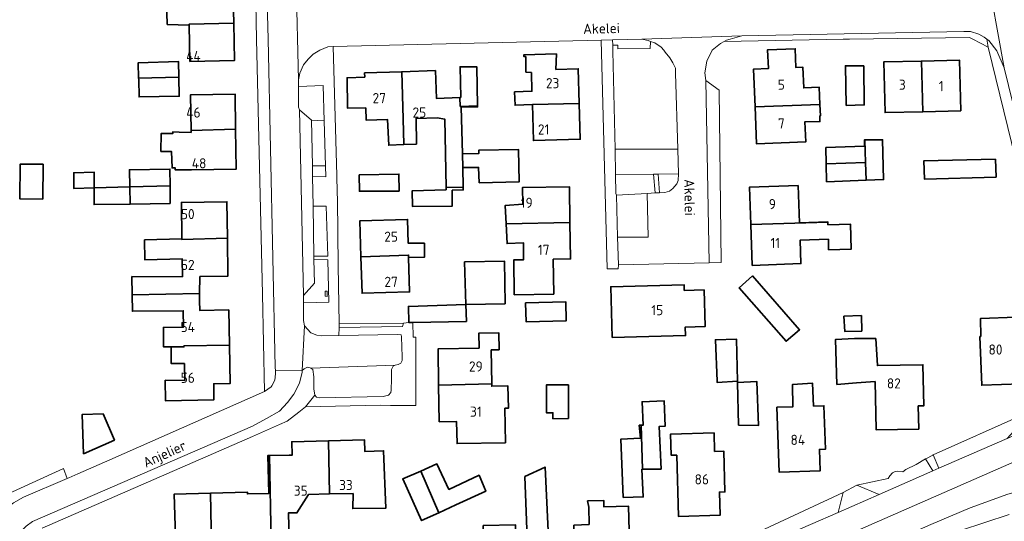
# Model space of a CAD drawing. Header units: metres. Extents: x 245598 to 248629, y 478632 to 481821.
# Tile 73 of 122: x 247222 to 247397, y 479915 to 480003. Entities that reach past the tile are written whole.
import ezdxf
from ezdxf.enums import TextEntityAlignment as Align

# ---------------------------------------------------------------- set-up
doc = ezdxf.new("R2010")
doc.units = ezdxf.units.M
for name, color, linetype, lineweight in [('B-XX-GR-GROENVOORZIENING-GV', 80, 'Continuous', 18), ('B-XX-IE-TERREINAFSCHEIDING_KUNSTMATIG_HEKWERK-G', 20, 'IE-TERREINAFSCHEIDING-KUNSTMATIG', 18), ('B-XX-OG-BEBOUWING-GV', 7, 'Continuous', 35), ('B-XX-OG-BEBOUWING-T18', 10, 'Continuous', 18), ('B-XX-OG-BEBOUWING_LAGE TRAFO-GV', 7, 'Continuous', 18), ('B-XX-OG-BEBOUWING_LOODS-GV', 7, 'Continuous', 35), ('B-XX-OG-TERREIN_ERF-GV', 7, 'Continuous', 18), ('B-XX-OG-TOPOGRAFIE-T18', 10, 'Continuous', 18), ('B-XX-VH-VERHARDING_GESLOTEN-GV', 252, 'Continuous', 18), ('B-XX-VH-VERHARDING_OPEN-GV', 252, 'Continuous', 18)]:
    doc.layers.add(name, color=color, linetype=linetype, lineweight=lineweight)
doc.styles.add('NLCS-ISO-M-T18', font='NLCS-ISO.ttf', dxfattribs={"height": 1.8})
doc.linetypes.add('IE-TERREINAFSCHEIDING-KUNSTMATIG', pattern='A,4,[82,NLCS.SHX,S=0.75,R=90,X=0,Y=0],4,-2', length=10)

msp = doc.modelspace()

# ---------------------------------------------------------------- linework, layer by layer
at = {"layer": 'B-XX-GR-GROENVOORZIENING-GV'}
for points in [[(247327.248, 479997.879), (247327.667, 479980.478), (247338.767, 479980.511), (247338.367, 479993.978), (247338.356, 479994.878), (247337.856, 479995.778), (247337.367, 479996.678), (247336.533, 479997.722), (247336.263, 479998.033), (247335.8, 479998.567), (247334.678, 479999.322), (247333.903, 479999.587), (247333.886, 479998.336), (247328.154, 479998.265), (247328.151, 479998.943), (247327.222, 479998.938)], [(247271.778, 479987.467), (247273.911, 479985.656), (247276.156, 479985.533), (247275.989, 479991.778), (247271.611, 479991.589), (247271.622, 479987.967)], [(247273.911, 479985.656), (247274.053, 479977.573), (247276.37, 479977.573), (247276.156, 479985.533)], [(247276.37, 479977.573), (247274.053, 479977.573), (247274.086, 479975.678), (247276.422, 479975.622)], [(247327.811, 479972.622), (247327.889, 479972.378), (247333.322, 479972.666), (247334.757, 479972.742), (247334.478, 479976.089), (247327.7, 479976)], [(247338.889, 479976.133), (247335.277, 479976.097), (247335.49, 479972.781), (247336.478, 479972.833), (247337.278, 479973.078), (247337.856, 479973.522), (247338.556, 479974.378), (247338.822, 479974.967)], [(247274.178, 479970.422), (247274.322, 479961.522), (247276.789, 479961.522), (247276.522, 479970.378)], [(247274.333, 479960.956), (247274.411, 479956.756), (247272.478, 479954.567), (247272.499, 479953.267), (247276.956, 479953.378), (247276.778, 479960.878)], [(247276.667, 479954.422), (247276.322, 479954.433), (247276.333, 479955.322), (247276.689, 479955.367)], [(247278.778, 479949.594), (247278.789, 479948.911), (247290, 479949.078), (247290.178, 479949.667)], [(247226.733, 479849.622), (247227.722, 479846.978), (247229.022, 479845.878), (247229.278, 479845.389), (247278.467, 479867.156), (247323.178, 479887.011), (247369.456, 479907.733), (247383.522, 479914.022), (247390.522, 479916.956), (247397.178, 479919.378), (247401.411, 479920.567), (247409.756, 479922.311), (247411.856, 479922.856), (247413.578, 479923.6), (247415.4, 479925.022), (247416.922, 479926.967), (247417.822, 479929.189), (247418.411, 479931.767), (247418.1, 479933.756), (247416.711, 479933.189), (247416.467, 479933.089), (247339.6, 479899.356), (247292.111, 479878.556), (247249.511, 479859.689)], [(247397.067, 479929.267), (247398.256, 479930.533), (247399.533, 479932.756), (247399.833, 479933.422), (247383.953, 479926.33), (247384.978, 479923.967)], [(247370.433, 479920.978), (247374.378, 479919.311), (247383.903, 479923.495), (247382.614, 479925.607), (247380.967, 479924.611), (247379.111, 479923.767), (247378.578, 479923.333), (247377.7, 479923.422), (247377.222, 479923.411), (247376.733, 479923.156), (247376.311, 479922.633), (247375.978, 479922.167)], [(247221.126, 479917.829), (247222.922, 479918.822), (247230.659, 479922.138), (247229.978, 479923.911), (247214.725, 479916.965), (247214.762, 479916.272), (247216.48, 479915.86), (247216.564, 479915.853), (247218.76, 479915.66), (247219.39, 479916.47)], [(247354.1, 479913.189), (247355.167, 479912.4), (247357.333, 479911.856), (247367.122, 479916.133), (247368.011, 479919.667)]]:
    msp.add_lwpolyline(points, close=True, dxfattribs=at)
at = {"layer": 'B-XX-IE-TERREINAFSCHEIDING_KUNSTMATIG_HEKWERK-G'}
for points in [[(247290.178, 479949.667), (247278.778, 479949.594)], [(247229.978, 479923.911), (247214.725, 479916.965), (247214.762, 479916.272)]]:
    msp.add_lwpolyline(points, dxfattribs=at)
at = {"layer": 'B-XX-OG-BEBOUWING-GV'}
for points in [[(247252.242, 480002.501), (247252.24, 480002.633), (247260.139, 480002.854), (247260.007, 480009.346), (247252.106, 480009.184), (247252.11, 480008.978), (247248.822, 480009), (247248.811, 480008.756), (247248.178, 480008.767), (247248.356, 480002.611)], [(247260.139, 480002.854), (247252.24, 480002.633), (247252.242, 480002.501), (247252.374, 479996.059), (247260.273, 479996.219)], [(247363.92, 479988.422), (247363.808, 479991.467), (247361.04, 479991.363), (247360.905, 479995.021), (247359.676, 479994.975), (247359.553, 479998.313), (247354.657, 479998.131), (247354.781, 479994.793), (247352.183, 479994.697), (247352.431, 479987.983)], [(247312.837, 479994.102), (247312.933, 479990.759), (247309.862, 479990.642), (247309.952, 479988.299), (247313.001, 479988.415), (247321.302, 479988.625), (247321.125, 479994.751), (247317.17, 479994.637), (247317.267, 479997.378), (247311.522, 479997.222), (247311.522, 479996.9), (247311.822, 479996.9), (247311.856, 479994.167)], [(247382.106, 479987.144), (247388.837, 479987.306), (247388.621, 479996.28), (247381.883, 479996.118)], [(247243.303, 479993.086), (247250.423, 479993.274), (247250.367, 479996.011), (247243.222, 479995.811)], [(247296.142, 479986.075), (247297.522, 479985.8), (247297.716, 479973.715), (247300.755, 479973.792), (247300.667, 479977.278), (247300.611, 479979.7), (247300.411, 479987.978), (247303.311, 479988), (247303.308, 479988.171), (247300.232, 479988.093), (247300.191, 479989.662), (247296.022, 479989.492), (247295.849, 479994.445), (247289.891, 479994.236), (247290.116, 479985.864), (247290.239, 479981.314), (247292.489, 479981.411), (247292.415, 479985.944)], [(247303.308, 479988.171), (247303.189, 479995.067), (247300.222, 479995.1), (247300.322, 479989.667), (247300.191, 479989.662), (247300.232, 479988.093)], [(247371.7, 479995.289), (247368.422, 479995.278), (247368.567, 479988.256), (247371.767, 479988.356)], [(247381.883, 479996.118), (247375.221, 479995.958), (247375.438, 479986.983), (247382.106, 479987.144)], [(247250.423, 479993.274), (247243.303, 479993.086), (247243.309, 479992.871), (247243.389, 479989.778), (247250.489, 479989.889)], [(247290.116, 479985.864), (247289.891, 479994.236), (247283.301, 479994.004), (247283.327, 479993.275), (247280.2, 479993.156), (247280.256, 479987.789), (247283.518, 479987.825), (247283.595, 479985.635), (247287.337, 479985.766), (247287.578, 479981.2), (247290.239, 479981.314)], [(247260.479, 479984.024), (247260.388, 479990.273), (247252.487, 479990.157), (247252.58, 479983.792)], [(247321.302, 479988.625), (247313.001, 479988.415), (247313.185, 479982.038), (247321.485, 479982.277)], [(247352.431, 479987.983), (247352.673, 479981.458), (247361.394, 479981.781), (247361.261, 479985.379), (247363.922, 479985.407), (247363.885, 479986.396), (247363.995, 479986.4), (247363.92, 479988.422)], [(247252.681, 479976.861), (247260.581, 479976.977), (247260.479, 479984.024), (247252.58, 479983.792), (247252.585, 479983.47), (247250.456, 479983.533), (247249.364, 479983.586), (247249.373, 479983.292), (247247.277, 479983.265), (247247.249, 479980.119), (247249.124, 479980.083), (247249.211, 479977.186), (247249.769, 479977.197), (247249.769, 479976.835)], [(247300.667, 479977.278), (247303.489, 479977.267), (247303.611, 479974.556), (247310.656, 479974.689), (247310.522, 479980.467), (247303.511, 479980.322), (247303.5, 479979.733), (247300.611, 479979.7)], [(247371.843, 479982.134), (247371.8, 479982.133), (247371.778, 479981.033), (247364.989, 479980.778), (247365.043, 479977.93), (247371.999, 479978.158)], [(247372.095, 479974.999), (247375.189, 479975.122), (247375, 479982.189), (247371.843, 479982.134), (247371.999, 479978.158)], [(247395.102, 479975.535), (247394.978, 479978.733), (247382.281, 479978.413), (247382.405, 479975.215)], [(247241.733, 479973.856), (247241.734, 479973.811), (247248.855, 479974.016), (247248.833, 479976.99), (247241.678, 479976.856)], [(247365.043, 479977.93), (247365.1, 479974.722), (247372.095, 479974.999), (247371.999, 479978.158)], [(247235.411, 479973.667), (247235.456, 479976.422), (247231.8, 479976.322), (247231.833, 479973.511)], [(247282.322, 479975.956), (247282.378, 479973.056), (247289.411, 479973.078), (247289.367, 479976.089)], [(247241.733, 479973.856), (247235.411, 479973.667), (247235.422, 479970.678), (247241.811, 479970.789), (247241.734, 479973.811)], [(247248.855, 479974.016), (247241.734, 479973.811), (247241.811, 479970.789), (247248.878, 479970.889)], [(247300.755, 479973.792), (247297.716, 479973.715), (247297.722, 479973.322), (247291.711, 479973.111), (247291.811, 479970.322), (247298.811, 479970.411), (247298.822, 479973.222), (247300.767, 479973.3)], [(247319.656, 479967.529), (247319.551, 479973.833), (247311.25, 479973.694), (247311.3, 479970.734), (247308.211, 479970.533), (247308.361, 479967.299)], [(247351.67, 479967.158), (247365.303, 479967.59), (247365.301, 479967.647), (247360.293, 479967.467), (247360.056, 479974.06), (247351.433, 479973.749)], [(247250.962, 479964.595), (247250.964, 479964.481), (247259.012, 479964.749), (247258.918, 479971.181), (247250.868, 479971.063)], [(247291.088, 479961.73), (247291.1, 479961.315), (247293.932, 479961.385), (247293.905, 479963.836), (247291.029, 479963.83), (247290.909, 479968.056), (247282.485, 479967.818), (247282.665, 479961.436)], [(247308.361, 479967.299), (247308.524, 479963.777), (247311.414, 479963.911), (247311.464, 479960.916), (247309.705, 479960.887), (247309.808, 479954.698), (247316.797, 479954.814), (247316.694, 479961.003), (247319.764, 479961.054), (247319.656, 479967.529)], [(247365.303, 479967.59), (247351.67, 479967.158), (247351.93, 479959.922), (247360.554, 479960.232), (247360.405, 479964.359), (247365.412, 479964.539), (247365.457, 479962.692), (247369.463, 479962.79), (247369.355, 479967.201), (247365.32, 479967.102)], [(247242.152, 479954.708), (247254.103, 479954.95), (247254.136, 479957.936), (247259.111, 479958.009), (247259.012, 479964.749), (247250.964, 479964.481), (247250.962, 479964.595), (247244.356, 479964.422), (247244.411, 479960.878), (247251.014, 479961.062), (247251.06, 479957.891), (247242.1, 479957.922)], [(247291.1, 479961.315), (247291.088, 479961.73), (247282.665, 479961.436), (247282.848, 479954.972), (247291.273, 479955.21)], [(247291.122, 479949.767), (247291.867, 479949.782), (247301.322, 479949.978), (247301.256, 479952.989), (247308.167, 479953.122), (247308.078, 479960.656), (247301.022, 479960.533), (247301.011, 479960.533), (247301.256, 479953), (247291.067, 479952.633)], [(247351.967, 479958.056), (247349.589, 479955.911), (247357.911, 479946.478), (247360.322, 479948.522)], [(247327.124, 479947.119), (247340.122, 479947.485), (247340.081, 479948.971), (247343.58, 479949.07), (247343.397, 479955.577), (247339.89, 479955.478), (247339.861, 479956.482), (247326.87, 479956.117)], [(247251.331, 479945.48), (247251.328, 479945.63), (247259.378, 479945.8), (247259.251, 479952.033), (247254.135, 479951.929), (247254.089, 479953.633), (247254.103, 479954.95), (247242.152, 479954.708), (247242.2, 479951.778), (247251.201, 479951.869), (247251.26, 479948.982), (247247.7, 479948.922), (247247.722, 479945.456), (247249.065, 479945.465)], [(247311.811, 479953.3), (247311.933, 479949.9), (247318.967, 479950.078), (247318.922, 479953.478)], [(247371.267, 479951.033), (247368.167, 479950.9), (247368.3, 479948.2), (247371.322, 479948.278)], [(247392.402, 479947.295), (247392.252, 479947.289), (247392.57, 479938.671), (247399.517, 479938.926), (247399.2, 479947.545), (247399.143, 479949.252), (247398.733, 479949.233), (247398.675, 479950.723), (247392.349, 479950.515)], [(247303.59, 479945.24), (247296.306, 479945.12), (247296.412, 479938.697), (247305.811, 479938.914), (247305.712, 479944.943), (247307.114, 479944.967), (247307.065, 479947.987), (247303.547, 479947.929)], [(247259.378, 479945.8), (247251.328, 479945.63), (247251.331, 479945.48), (247249.065, 479945.465), (247249.08, 479942.524), (247251.392, 479942.5), (247251.453, 479939.518), (247248.022, 479939.567), (247248.033, 479935.922), (247256.622, 479936.1), (247256.599, 479938.925), (247259.516, 479938.984)], [(247345.711, 479939.411), (247345.722, 479939.178), (247349.333, 479939.378), (247349.156, 479946.822), (247345.422, 479946.722)], [(247373.689, 479939.339), (247373.875, 479930.756), (247381.419, 479930.92), (247381.331, 479935.008), (247382.311, 479935.03), (247382.153, 479942.319), (247374.084, 479942.144), (247373.8, 479946.956), (247370.022, 479946.978), (247366.678, 479946.8), (247366.933, 479938.822), (247370.4, 479939.1)], [(247296.412, 479938.697), (247296.52, 479932.198), (247299.599, 479932.249), (247299.665, 479928.339), (247308.235, 479928.481), (247308.134, 479934.594), (247308.774, 479934.611), (247308.665, 479938.565), (247305.818, 479938.487), (247305.811, 479938.914)], [(247349.5, 479931.611), (247353.011, 479931.533), (247352.756, 479939.322), (247349.3, 479939.167)], [(247362.748, 479934.975), (247362.622, 479939.022), (247359.067, 479938.833), (247359.127, 479934.858), (247356.305, 479934.766), (247356.679, 479923.294), (247363.961, 479923.53), (247363.837, 479927.302), (247364.876, 479927.337), (247364.626, 479935.036)], [(247332.495, 479923.79), (247335.8, 479923.833), (247335.439, 479931.35), (247336.487, 479931.413), (247336.344, 479935.896), (247332.436, 479935.738), (247332.622, 479931.629), (247332.239, 479931.619)], [(247233.532, 479926.5), (247239.023, 479928.947), (247237.012, 479933.636), (247233.32, 479933.52)], [(247331.911, 479931.611), (247332.178, 479929.278), (247328.667, 479929.111), (247329.1, 479918.789), (247332.633, 479918.878), (247332.4, 479923.789), (247332.495, 479923.79), (247332.239, 479931.619)], [(247338.553, 479926.286), (247338.861, 479915.42), (247346.232, 479915.629), (247346.114, 479919.758), (247347.091, 479919.786), (247346.886, 479927.004), (247345.277, 479926.958), (247345.184, 479930.225), (247337.487, 479930.007), (247337.593, 479926.258)], [(247276.914, 479928.831), (247270.406, 479928.658), (247270.469, 479926.278), (247269.933, 479926.278), (247266.447, 479926.236), (247266.739, 479910.992), (247269.978, 479911.156), (247269.833, 479916.067), (247271.322, 479916.056), (247273.389, 479919.307), (247277.071, 479919.405)], [(247281.29, 479919.517), (247281.2, 479916.822), (247287.078, 479916.922), (247286.678, 479927.056), (247283.36, 479926.923), (247283.305, 479929.001), (247276.914, 479928.831), (247277.071, 479919.405)], [(247263.491, 479901.95), (247266.811, 479902.889), (247266.678, 479910.989), (247266.739, 479910.992), (247266.447, 479926.236), (247266.178, 479926.233), (247266.367, 479919.522), (247262.56, 479919.416), (247262.551, 479919.743), (247256.052, 479919.558), (247256.207, 479910.135), (247260.305, 479910.251), (247260.556, 479908.733), (247263.322, 479908.7), (247263.078, 479901.833)], [(247298.194, 479920.211), (247296.111, 479924.722), (247293.242, 479923.47), (247296.44, 479916.092), (247299.456, 479917.478), (247304.759, 479919.904), (247303.585, 479922.722)], [(247293.242, 479923.47), (247290.056, 479922.089), (247293.389, 479914.689), (247296.44, 479916.092)], [(247311.687, 479922.526), (247312.133, 479910.056), (247310.022, 479910.6), (247310.022, 479913.911), (247304.322, 479913.8), (247304.245, 479908.444), (247306.634, 479908.42), (247306.608, 479901.259), (247313.557, 479901.233), (247313.587, 479909.1), (247315.967, 479909.122), (247315.258, 479924.167)], [(247256.052, 479919.558), (247249.604, 479919.375), (247249.872, 479909.955), (247256.207, 479910.135)], [(247323.075, 479914.009), (247320.367, 479913.867), (247320.511, 479909.378), (247323.201, 479909.545), (247323.234, 479908.395), (247330.284, 479908.594), (247330.04, 479917.246), (247325.678, 479917.123), (247325.678, 479918.233), (247322.778, 479918.189), (247322.989, 479917.047)]]:
    msp.add_lwpolyline(points, close=True, dxfattribs=at)
at = {"layer": 'B-XX-OG-BEBOUWING_LAGE TRAFO-GV'}
msp.add_lwpolyline([(247276.667, 479954.422), (247276.689, 479955.367), (247276.333, 479955.322), (247276.322, 479954.433)], close=True, dxfattribs=at)
at = {"layer": 'B-XX-OG-BEBOUWING_LOODS-GV'}
for points in [[(247226.327, 479971.642), (247226.387, 479977.835), (247222.349, 479977.874), (247222.289, 479971.681)], [(247319.414, 479932.753), (247319.401, 479938.734), (247315.493, 479938.725), (247315.503, 479933.801), (247316.649, 479933.804), (247316.651, 479932.747)]]:
    msp.add_lwpolyline(points, close=True, dxfattribs=at)
at = {"layer": 'B-XX-OG-TERREIN_ERF-GV'}
for points in [[(247214.725, 479916.965), (247229.978, 479923.911), (247230.659, 479922.138), (247230.933, 479922.256), (247232.533, 479922.967), (247238.2, 479925.467), (247265.6, 479937.556), (247265.211, 479954.822), (247264.196, 480000), (247263.911, 480012.7), (247263.48, 480031.27), (247262.31, 480089.26), (247261.2, 480147.83)], [(247398.556, 479978.778), (247393.711, 479998.578), (247390.967, 480000), (247390.367, 480000.311), (247369.178, 480000.022), (247368.048, 480000), (247346.933, 479999.589), (247346.3, 479999.222), (247344.822, 479998.078), (247343.9, 479996.111), (247343.522, 479994.056), (247343.7, 479992.656), (247346.056, 479990.989), (247346.456, 479960.422), (247344.289, 479960.378), (247328.232, 479960.011), (247328.178, 479959.322), (247326.222, 479959.311), (247325.167, 479999.808), (247277.722, 479998.7), (247278.367, 479975.856), (247278.433, 479972.822), (247278.478, 479971.611), (247278.611, 479959.822), (247278.778, 479949.594), (247290.178, 479949.667), (247291.122, 479949.767), (247291.067, 479952.633), (247301.256, 479953), (247301.011, 479960.533), (247301.022, 479960.533), (247308.078, 479960.656), (247308.167, 479953.122), (247301.256, 479952.989), (247301.322, 479949.978), (247291.867, 479949.782), (247291.922, 479947.211), (247292.356, 479947.2), (247292.389, 479935.089), (247287.867, 479935.111), (247286.089, 479935.122), (247272.856, 479934.833), (247271.656, 479933.922), (247269.622, 479932.322), (247268.211, 479931.722), (247263.478, 479929.6), (247226.211, 479913.356)], [(247399.517, 479938.926), (247392.57, 479938.671), (247392.252, 479947.289), (247392.402, 479947.295), (247392.349, 479950.515), (247398.675, 479950.723)], [(247354.1, 479913.189), (247368.011, 479919.667), (247370.433, 479920.978), (247375.978, 479922.167), (247376.311, 479922.633), (247376.733, 479923.156), (247377.222, 479923.411), (247377.7, 479923.422), (247378.578, 479923.333), (247379.111, 479923.767), (247380.967, 479924.611), (247382.614, 479925.607), (247382.656, 479925.633), (247383.911, 479926.311), (247383.953, 479926.33), (247399.833, 479933.422)], [(247249.872, 479909.955), (247249.604, 479919.375), (247256.052, 479919.558), (247262.551, 479919.743), (247262.56, 479919.416), (247266.367, 479919.522), (247266.178, 479926.233), (247266.447, 479926.236), (247269.933, 479926.278), (247270.469, 479926.278), (247270.406, 479928.658), (247276.914, 479928.831), (247283.305, 479929.001), (247283.36, 479926.923), (247286.678, 479927.056), (247287.078, 479916.922), (247281.2, 479916.822), (247281.29, 479919.517), (247277.071, 479919.405), (247273.389, 479919.307), (247271.322, 479916.056), (247269.833, 479916.067), (247269.978, 479911.156)]]:
    msp.add_lwpolyline(points, dxfattribs=at)
for points in [[(247252.242, 480002.501), (247248.356, 480002.611), (247248.178, 480008.767), (247248.811, 480008.756), (247248.822, 480009), (247252.11, 480008.978), (247252.106, 480009.184), (247260.007, 480009.346), (247260.139, 480002.854), (247260.273, 479996.219), (247252.374, 479996.059)], [(247361.04, 479991.363), (247363.808, 479991.467), (247363.92, 479988.422), (247363.995, 479986.4), (247363.885, 479986.396), (247363.922, 479985.407), (247361.261, 479985.379), (247361.394, 479981.781), (247352.673, 479981.458), (247352.431, 479987.983), (247352.183, 479994.697), (247354.781, 479994.793), (247354.657, 479998.131), (247359.553, 479998.313), (247359.676, 479994.975), (247360.905, 479995.021)], [(247312.933, 479990.759), (247312.837, 479994.102), (247311.856, 479994.167), (247311.822, 479996.9), (247311.522, 479996.9), (247311.522, 479997.222), (247317.267, 479997.378), (247317.17, 479994.637), (247321.125, 479994.751), (247321.302, 479988.625), (247321.485, 479982.277), (247313.185, 479982.038), (247313.001, 479988.415), (247309.952, 479988.299), (247309.862, 479990.642)], [(247381.883, 479996.118), (247388.621, 479996.28), (247388.837, 479987.306), (247382.106, 479987.144), (247375.438, 479986.983), (247375.221, 479995.958)], [(247250.423, 479993.274), (247250.489, 479989.889), (247243.389, 479989.778), (247243.309, 479992.871), (247243.303, 479993.086), (247243.222, 479995.811), (247250.367, 479996.011)], [(247300.222, 479995.1), (247303.189, 479995.067), (247303.308, 479988.171), (247303.311, 479988), (247300.411, 479987.978), (247300.611, 479979.7), (247303.5, 479979.733), (247303.511, 479980.322), (247310.522, 479980.467), (247310.656, 479974.689), (247303.611, 479974.556), (247303.489, 479977.267), (247300.667, 479977.278), (247300.755, 479973.792), (247300.767, 479973.3), (247298.822, 479973.222), (247298.811, 479970.411), (247291.811, 479970.322), (247291.711, 479973.111), (247297.722, 479973.322), (247297.716, 479973.715), (247297.522, 479985.8), (247296.142, 479986.075), (247292.415, 479985.944), (247292.489, 479981.411), (247290.239, 479981.314), (247287.578, 479981.2), (247287.337, 479985.766), (247283.595, 479985.635), (247283.518, 479987.825), (247280.256, 479987.789), (247280.2, 479993.156), (247283.327, 479993.275), (247283.301, 479994.004), (247289.891, 479994.236), (247295.849, 479994.445), (247296.022, 479989.492), (247300.191, 479989.662), (247300.322, 479989.667)], [(247371.7, 479995.289), (247371.767, 479988.356), (247368.567, 479988.256), (247368.422, 479995.278)], [(247252.58, 479983.792), (247252.487, 479990.157), (247260.388, 479990.273), (247260.479, 479984.024), (247260.581, 479976.977), (247252.681, 479976.861), (247249.769, 479976.835), (247249.769, 479977.197), (247249.211, 479977.186), (247249.124, 479980.083), (247247.249, 479980.119), (247247.277, 479983.265), (247249.373, 479983.292), (247249.364, 479983.586), (247250.456, 479983.533), (247252.585, 479983.47)], [(247365.043, 479977.93), (247364.989, 479980.778), (247371.778, 479981.033), (247371.8, 479982.133), (247371.843, 479982.134), (247375, 479982.189), (247375.189, 479975.122), (247372.095, 479974.999), (247365.1, 479974.722)], [(247382.281, 479978.413), (247394.978, 479978.733), (247395.102, 479975.535), (247382.405, 479975.215)], [(247226.387, 479977.835), (247226.327, 479971.642), (247222.289, 479971.681), (247222.349, 479977.874)], [(247241.733, 479973.856), (247241.678, 479976.856), (247248.833, 479976.99), (247248.855, 479974.016), (247248.878, 479970.889), (247241.811, 479970.789), (247235.422, 479970.678), (247235.411, 479973.667)], [(247235.411, 479973.667), (247231.833, 479973.511), (247231.8, 479976.322), (247235.456, 479976.422)], [(247282.322, 479975.956), (247289.367, 479976.089), (247289.411, 479973.078), (247282.378, 479973.056)], [(247311.3, 479970.734), (247311.25, 479973.694), (247319.551, 479973.833), (247319.656, 479967.529), (247319.764, 479961.054), (247316.694, 479961.003), (247316.797, 479954.814), (247309.808, 479954.698), (247309.705, 479960.887), (247311.464, 479960.916), (247311.414, 479963.911), (247308.524, 479963.777), (247308.361, 479967.299), (247308.211, 479970.533)], [(247365.32, 479967.102), (247369.355, 479967.201), (247369.463, 479962.79), (247365.457, 479962.692), (247365.412, 479964.539), (247360.405, 479964.359), (247360.554, 479960.232), (247351.93, 479959.922), (247351.67, 479967.158), (247351.433, 479973.749), (247360.056, 479974.06), (247360.293, 479967.467), (247365.301, 479967.647), (247365.303, 479967.59)], [(247254.103, 479954.95), (247254.089, 479953.633), (247254.135, 479951.929), (247259.251, 479952.033), (247259.378, 479945.8), (247259.516, 479938.984), (247256.599, 479938.925), (247256.622, 479936.1), (247248.033, 479935.922), (247248.022, 479939.567), (247251.453, 479939.518), (247251.392, 479942.5), (247249.08, 479942.524), (247249.065, 479945.465), (247247.722, 479945.456), (247247.7, 479948.922), (247251.26, 479948.982), (247251.201, 479951.869), (247242.2, 479951.778), (247242.152, 479954.708), (247242.1, 479957.922), (247251.06, 479957.891), (247251.014, 479961.062), (247244.411, 479960.878), (247244.356, 479964.422), (247250.962, 479964.595), (247250.868, 479971.063), (247258.918, 479971.181), (247259.012, 479964.749), (247259.111, 479958.009), (247254.136, 479957.936)], [(247291.029, 479963.83), (247293.905, 479963.836), (247293.932, 479961.385), (247291.1, 479961.315), (247291.273, 479955.21), (247282.848, 479954.972), (247282.665, 479961.436), (247282.485, 479967.818), (247290.909, 479968.056)], [(247351.967, 479958.056), (247360.322, 479948.522), (247357.911, 479946.478), (247349.589, 479955.911)], [(247327.124, 479947.119), (247326.87, 479956.117), (247339.861, 479956.482), (247339.89, 479955.478), (247343.397, 479955.577), (247343.58, 479949.07), (247340.081, 479948.971), (247340.122, 479947.485)], [(247311.811, 479953.3), (247318.922, 479953.478), (247318.967, 479950.078), (247311.933, 479949.9)], [(247371.267, 479951.033), (247371.322, 479948.278), (247368.3, 479948.2), (247368.167, 479950.9)], [(247299.599, 479932.249), (247296.52, 479932.198), (247296.412, 479938.697), (247296.306, 479945.12), (247303.59, 479945.24), (247303.547, 479947.929), (247307.065, 479947.987), (247307.114, 479944.967), (247305.712, 479944.943), (247305.811, 479938.914), (247305.818, 479938.487), (247308.665, 479938.565), (247308.774, 479934.611), (247308.134, 479934.594), (247308.235, 479928.481), (247299.665, 479928.339)], [(247345.711, 479939.411), (247345.422, 479946.722), (247349.156, 479946.822), (247349.333, 479939.378), (247345.722, 479939.178)], [(247374.084, 479942.144), (247382.153, 479942.319), (247382.311, 479935.03), (247381.331, 479935.008), (247381.419, 479930.92), (247373.875, 479930.756), (247373.689, 479939.339), (247370.4, 479939.1), (247366.933, 479938.822), (247366.678, 479946.8), (247370.022, 479946.978), (247373.8, 479946.956)], [(247319.401, 479938.734), (247319.414, 479932.753), (247316.651, 479932.747), (247316.649, 479933.804), (247315.503, 479933.801), (247315.493, 479938.725)], [(247349.5, 479931.611), (247349.3, 479939.167), (247352.756, 479939.322), (247353.011, 479931.533)], [(247359.127, 479934.858), (247359.067, 479938.833), (247362.622, 479939.022), (247362.748, 479934.975), (247364.626, 479935.036), (247364.876, 479927.337), (247363.837, 479927.302), (247363.961, 479923.53), (247356.679, 479923.294), (247356.305, 479934.766)], [(247332.495, 479923.79), (247332.4, 479923.789), (247332.633, 479918.878), (247329.1, 479918.789), (247328.667, 479929.111), (247332.178, 479929.278), (247331.911, 479931.611), (247332.239, 479931.619), (247332.622, 479931.629), (247332.436, 479935.738), (247336.344, 479935.896), (247336.487, 479931.413), (247335.439, 479931.35), (247335.8, 479923.833)], [(247239.023, 479928.947), (247233.532, 479926.5), (247233.32, 479933.52), (247237.012, 479933.636)], [(247345.277, 479926.958), (247346.886, 479927.004), (247347.091, 479919.786), (247346.114, 479919.758), (247346.232, 479915.629), (247338.861, 479915.42), (247338.553, 479926.286), (247337.593, 479926.258), (247337.487, 479930.007), (247345.184, 479930.225)], [(247293.242, 479923.47), (247296.111, 479924.722), (247298.194, 479920.211), (247303.585, 479922.722), (247304.759, 479919.904), (247299.456, 479917.478), (247296.44, 479916.092), (247293.389, 479914.689), (247290.056, 479922.089)], [(247304.245, 479908.444), (247304.322, 479913.8), (247310.022, 479913.911), (247310.022, 479910.6), (247312.133, 479910.056), (247311.687, 479922.526), (247315.258, 479924.167), (247315.967, 479909.122), (247313.587, 479909.1), (247313.557, 479901.233), (247306.608, 479901.259), (247306.634, 479908.42)], [(247323.201, 479909.545), (247320.511, 479909.378), (247320.367, 479913.867), (247323.075, 479914.009), (247322.989, 479917.047), (247322.778, 479918.189), (247325.678, 479918.233), (247325.678, 479917.123), (247330.04, 479917.246), (247330.284, 479908.594), (247323.234, 479908.395)]]:
    msp.add_lwpolyline(points, close=True, dxfattribs=at)
at = {"layer": 'B-XX-VH-VERHARDING_GESLOTEN-GV'}
for points in [[(247397.178, 479919.378), (247390.522, 479916.956), (247383.522, 479914.022)], [(247388.811, 479912.963), (247397.396, 479915.786)], [(247397.396, 479915.786), (247388.811, 479912.963)]]:
    msp.add_lwpolyline(points, dxfattribs=at)
at = {"layer": 'B-XX-VH-VERHARDING_OPEN-GV'}
for points in [[(247261.2, 480147.83), (247262.31, 480089.26), (247263.48, 480031.27), (247263.911, 480012.7), (247264.196, 480000), (247265.211, 479954.822), (247265.6, 479937.556), (247266.781, 479938.415), (247266.9, 479938.57), (247267.42, 479939.6), (247267.53, 479940.71), (247267.507, 479941.257), (247267.48, 479941.89), (247266.212, 480000), (247266.07, 480006.53), (247265.87, 480014.99), (247265.03, 480050.26), (247264.73, 480066.83), (247264.27, 480093.03), (247264.07, 480101.13), (247263.33, 480135.36)], [(247389.81, 480136.1), (247390.35, 480117.56), (247390.5, 480104.35), (247391.15, 480075.26), (247390.73, 480071.61), (247391.35, 480056.54), (247391.69, 480054.46), (247392.36, 480026.28), (247392.6, 480022.6), (247392.856, 480019.378), (247393.167, 480015.233), (247393.278, 480012.922), (247396.533, 479994.9), (247400.5, 479978.822)], [(247271.189, 480010.078), (247271.611, 479992.767), (247271.833, 479993.978), (247272.511, 479995.422), (247273.289, 479996.478), (247274.178, 479997.322), (247275.378, 479998.078), (247276.778, 479998.622), (247277.722, 479998.7), (247325.167, 479999.808), (247327.2, 479999.856), (247332.413, 479999.978), (247350.071, 480000.589), (247389.389, 480001.378), (247390.567, 480001.333), (247392.022, 480000.856), (247392.978, 480000.356), (247393.472, 480000), (247393.811, 479999.756), (247395.222, 479997.922), (247396.533, 479994.9), (247393.278, 480012.922)], [(247266.07, 480006.53), (247266.212, 480000), (247267.48, 479941.89), (247267.507, 479941.257), (247272.267, 479941.278), (247272.656, 479949.189), (247272.511, 479950.122), (247272.511, 479951.056), (247272.511, 479952.556), (247272.499, 479953.267), (247272.478, 479954.567), (247271.767, 479987.478), (247271.778, 479987.467), (247271.622, 479987.967), (247271.611, 479991.589), (247271.611, 479992.767), (247271.189, 480010.078)], [(247222.156, 479912.467), (247223.367, 479913.711), (247224.511, 479914.556), (247263.433, 479931.433), (247265.922, 479932.789), (247268.222, 479934.1), (247269.678, 479935.6), (247270.8, 479937.111), (247271.767, 479939.022), (247272.233, 479940.978), (247272.267, 479941.278), (247267.507, 479941.257), (247267.53, 479940.71), (247267.42, 479939.6), (247266.9, 479938.57), (247266.781, 479938.415), (247265.6, 479937.556), (247238.2, 479925.467), (247232.533, 479922.967), (247230.933, 479922.256), (247230.659, 479922.138), (247222.922, 479918.822), (247221.126, 479917.829)], [(247226.211, 479913.356), (247263.478, 479929.6), (247268.211, 479931.722), (247269.622, 479932.322), (247271.656, 479933.922), (247272.856, 479934.833), (247274.522, 479936.933), (247274.322, 479938.011), (247274.322, 479940.178), (247274.122, 479941.478), (247273.767, 479941.7), (247273.689, 479941.756), (247273.211, 479941.867), (247272.633, 479941.567), (247272.267, 479941.278), (247272.233, 479940.978), (247271.767, 479939.022), (247270.8, 479937.111), (247269.678, 479935.6), (247268.222, 479934.1), (247265.922, 479932.789), (247263.433, 479931.433), (247224.511, 479914.556)], [(247339.6, 479899.356), (247416.467, 479933.089), (247416.711, 479933.189), (247415.067, 479937.156), (247404.911, 479932.7), (247397.067, 479929.267), (247384.978, 479923.967), (247383.903, 479923.495), (247374.378, 479919.311), (247367.122, 479916.133), (247357.333, 479911.856)]]:
    msp.add_lwpolyline(points, dxfattribs=at)
for points in [[(247347.996, 480000), (247347.367, 479999.822), (247346.933, 479999.589), (247368.048, 480000), (247369.178, 480000.022), (247390.367, 480000.311), (247390.967, 480000), (247393.711, 479998.578), (247393.472, 480000), (247392.978, 480000.356), (247392.022, 480000.856), (247390.567, 480001.333), (247389.389, 480001.378), (247350.071, 480000.589)], [(247327.7, 479976), (247327.667, 479980.478), (247327.248, 479997.879), (247327.222, 479998.938), (247327.2, 479999.856), (247325.167, 479999.808), (247326.222, 479959.311), (247328.178, 479959.322), (247328.232, 479960.011), (247328.097, 479964.889), (247327.889, 479972.378), (247327.811, 479972.622)], [(247333.903, 479999.587), (247333.478, 479999.733), (247332.413, 479999.978), (247327.2, 479999.856), (247327.222, 479998.938), (247328.151, 479998.943), (247328.154, 479998.265), (247333.886, 479998.336)], [(247346.933, 479999.589), (247347.367, 479999.822), (247347.996, 480000), (247350.071, 480000.589), (247332.413, 479999.978), (247333.478, 479999.733), (247333.903, 479999.587), (247334.678, 479999.322), (247335.8, 479998.567), (247336.263, 479998.033), (247336.533, 479997.722), (247337.367, 479996.678), (247337.856, 479995.778), (247338.356, 479994.878), (247338.367, 479993.978), (247338.767, 479980.511), (247338.889, 479976.133), (247338.822, 479974.967), (247338.556, 479974.378), (247337.856, 479973.522), (247337.278, 479973.078), (247336.478, 479972.833), (247335.49, 479972.781), (247334.757, 479972.742), (247333.322, 479972.666), (247333.5, 479964.933), (247328.097, 479964.889), (247328.232, 479960.011), (247344.289, 479960.378), (247343.7, 479992.656), (247343.522, 479994.056), (247343.9, 479996.111), (247344.822, 479998.078), (247346.3, 479999.222)], [(247393.472, 480000), (247393.711, 479998.578), (247398.556, 479978.778), (247401.54, 479969.682), (247401.789, 479968.922), (247404.971, 479961.309), (247415.067, 479937.156), (247416.711, 479933.189), (247418.1, 479933.756), (247414.122, 479944.4), (247400.5, 479978.822), (247396.533, 479994.9), (247395.222, 479997.922), (247393.811, 479999.756)], [(247274.178, 479970.422), (247276.522, 479970.378), (247276.789, 479961.522), (247274.322, 479961.522), (247274.333, 479960.956), (247276.778, 479960.878), (247276.956, 479953.378), (247272.499, 479953.267), (247272.511, 479952.556), (247272.511, 479951.056), (247272.511, 479950.122), (247272.656, 479949.189), (247273.789, 479947.978), (247274.822, 479947.556), (247275.711, 479947.422), (247278.763, 479947.475), (247278.789, 479948.911), (247278.778, 479949.594), (247278.611, 479959.822), (247278.478, 479971.611), (247278.433, 479972.822), (247278.367, 479975.856), (247277.722, 479998.7), (247276.778, 479998.622), (247275.378, 479998.078), (247274.178, 479997.322), (247273.289, 479996.478), (247272.511, 479995.422), (247271.833, 479993.978), (247271.611, 479992.767), (247271.611, 479991.589), (247275.989, 479991.778), (247276.156, 479985.533), (247276.37, 479977.573), (247276.422, 479975.622), (247274.086, 479975.678)], [(247343.7, 479992.656), (247344.289, 479960.378), (247346.456, 479960.422), (247346.056, 479990.989)], [(247273.911, 479985.656), (247271.778, 479987.467), (247271.767, 479987.478), (247272.478, 479954.567), (247274.411, 479956.756), (247274.333, 479960.956), (247274.322, 479961.522), (247274.178, 479970.422), (247274.086, 479975.678), (247274.053, 479977.573)], [(247334.478, 479976.089), (247335.277, 479976.097), (247338.889, 479976.133), (247338.767, 479980.511), (247327.667, 479980.478), (247327.7, 479976)], [(247334.478, 479976.089), (247334.757, 479972.742), (247335.49, 479972.781), (247335.277, 479976.097)], [(247333.322, 479972.666), (247327.889, 479972.378), (247328.097, 479964.889), (247333.5, 479964.933)], [(247272.267, 479941.278), (247272.633, 479941.567), (247273.211, 479941.867), (247273.689, 479941.756), (247273.767, 479941.7), (247288.711, 479942.222), (247288.7, 479942.211), (247289.222, 479942.356), (247289.733, 479942.567), (247289.967, 479943.056), (247289.978, 479943.711), (247289.867, 479947.278), (247289.756, 479947.578), (247289.122, 479947.656), (247278.763, 479947.475), (247275.711, 479947.422), (247274.822, 479947.556), (247273.789, 479947.978), (247272.656, 479949.189)], [(247287.867, 479935.111), (247292.389, 479935.089), (247292.356, 479947.2), (247291.922, 479947.211), (247291.867, 479949.782), (247291.122, 479949.767), (247290.178, 479949.667), (247290, 479949.078), (247278.789, 479948.911), (247278.763, 479947.475), (247289.122, 479947.656), (247289.756, 479947.578), (247289.867, 479947.278), (247289.978, 479943.711), (247289.967, 479943.056), (247289.733, 479942.567), (247289.222, 479942.356), (247288.7, 479942.211), (247288.333, 479942.067), (247288.078, 479941.478), (247288.067, 479939.811), (247288.022, 479937.822), (247287.967, 479937.389), (247287.522, 479936.933), (247286.589, 479936.667), (247275.3, 479936.422), (247274.811, 479936.533), (247274.522, 479936.933), (247272.856, 479934.833), (247286.089, 479935.122)], [(247273.767, 479941.7), (247274.122, 479941.478), (247274.322, 479940.178), (247274.322, 479938.011), (247274.522, 479936.933), (247274.811, 479936.533), (247275.3, 479936.422), (247286.589, 479936.667), (247287.522, 479936.933), (247287.967, 479937.389), (247288.022, 479937.822), (247288.067, 479939.811), (247288.078, 479941.478), (247288.333, 479942.067), (247288.7, 479942.211), (247288.711, 479942.222)], [(247382.656, 479925.633), (247382.614, 479925.607), (247383.903, 479923.495), (247384.978, 479923.967), (247383.953, 479926.33), (247383.911, 479926.311)], [(247367.122, 479916.133), (247374.378, 479919.311), (247370.433, 479920.978), (247368.011, 479919.667)]]:
    msp.add_lwpolyline(points, close=True, dxfattribs=at)

# ---------------------------------------------------------------- texts
at = {"layer": 'B-XX-OG-BEBOUWING-T18', "style": 'NLCS-ISO-M-T18'}
for s, p in [('44', (247253, 479997)), ('23', (247316.596, 479992.2)), ('5', (247357.077, 479991.935)), ('3', (247378.508, 479991.935)), ('1', (247385.387, 479991.671)), ('27', (247285.904, 479989.554)), ('46', (247253, 479987)), ('25', (247293, 479987)), ('7', (247357.077, 479985.056)), ('21', (247315, 479984)), ('48', (247254, 479978)), ('19', (247312, 479971)), ('9', (247355.49, 479970.769)), ('50', (247252, 479969)), ('25', (247288, 479965)), ('11', (247356.019, 479963.89)), ('17', (247315.014, 479962.669)), ('52', (247252, 479960)), ('27', (247288, 479957)), ('15', (247335.117, 479951.983)), ('54', (247252, 479949)), ('80', (247395, 479945)), ('29', (247303, 479942)), ('56', (247252, 479940)), ('82', (247377, 479939)), ('31', (247303, 479934)), ('84', (247360, 479929)), ('33', (247280, 479921)), ('86', (247343, 479922)), ('35', (247272, 479920))]:
    msp.add_text(s, height=1.8, dxfattribs=at).set_placement(p, align=Align.MIDDLE_CENTER)
at = {"layer": 'B-XX-OG-TOPOGRAFIE-T18', "style": 'NLCS-ISO-M-T18'}
for s, rotation, p in [('Akelei', 1.5, (247325.241, 480001.905)), ('Akelei', 271.2, (247340.842, 479971.965)), ('Anjelier', 24.5, (247247.882, 479926.511))]:
    msp.add_text(s, height=1.8, rotation=rotation, dxfattribs=at).set_placement(p, align=Align.MIDDLE_CENTER)

doc.saveas('drawing.dxf')
